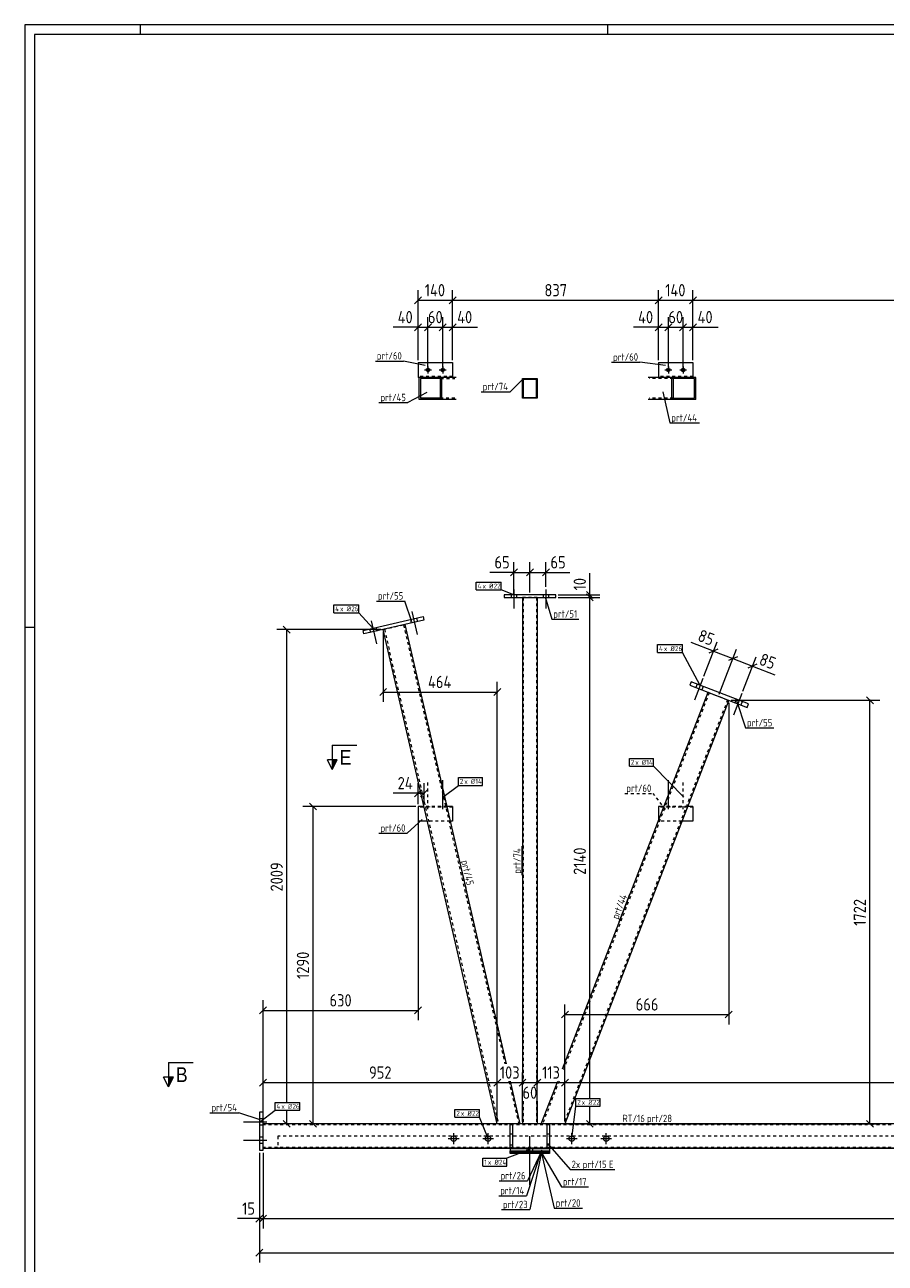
# Model space of a CAD drawing. Header units: millimetres. Extents: x 1 to 1188, y 1 to 840.
# Tile 2 of 6: x 1 to 351, y 337 to 840. Entities that reach past the tile are written whole.
import ezdxf

# ---------------------------------------------------------------- set-up
doc = ezdxf.new("R2010")
doc.units = ezdxf.units.MM
doc.header["$LTSCALE"] = 0.6
doc.linetypes.add('XKITLINE00', pattern=[0])
doc.linetypes.add('XKITLINE02', pattern=[4, 2, -2])
for name, color, linetype, lineweight in [('Bolt', 7, 'Continuous', 0), ('BoltMark', 3, 'Continuous', 0), ('DrawingSheet', 5, 'Continuous', 0), ('Part', 2, 'Continuous', 0), ('PartMark', 3, 'Continuous', 0), ('Section', 6, 'Continuous', 0), ('Z-DIMENSIONS', 1, 'Continuous', 0)]:
    doc.layers.add(name, color=color, linetype=linetype, lineweight=lineweight)
doc.styles.add('ARIAL', font='ARIAL.TTF')
doc.styles.add('ISOCPEUR', font='ISOCPEUR.TTF')

msp = doc.modelspace()

# ---------------------------------------------------------------- hatches: boundary and pattern name
at = {"layer": 'Section'}
for points in [[(128.04, 541.2), (126.04, 537.2), (126.04, 541.2)], [(61.46, 412.19), (59.46, 408.19), (59.46, 412.19)]]:
    msp.add_hatch(color=6, dxfattribs=at).paths.add_polyline_path(points, flags=17)

# ---------------------------------------------------------------- linework, layer by layer
at = {"layer": 'Bolt', "color": 4, "linetype": 'XKITLINE00', "lineweight": 0}
for p, q in [((164.94, 701.06), (164.94, 698.26)), ((170.94, 701.06), (170.94, 698.26)), ((262.68, 701.06), (262.68, 698.26)), ((268.68, 701.06), (268.68, 698.26)), ((163.54, 699.66), (166.34, 699.66)), ((169.54, 699.66), (172.34, 699.66)), ((261.28, 699.66), (264.08, 699.66)), ((267.28, 699.66), (270.08, 699.66))]:
    msp.add_line(p, q, dxfattribs=at)
at = {"layer": 'Bolt', "color": 3, "linetype": 'XKITLINE00', "lineweight": 0}
for p, q in [((199.87, 610.44), (199.87, 602.69)), ((199.87, 610.44), (199.87, 602.69)), ((212.87, 610.44), (212.87, 602.69)), ((212.87, 610.44), (212.87, 602.69)), ((198.77, 608.19), (198.77, 607.19)), ((198.77, 608.19), (198.77, 607.19)), ((200.97, 608.19), (200.97, 607.19)), ((200.97, 608.19), (200.97, 607.19)), ((211.77, 608.19), (211.77, 607.19)), ((211.77, 608.19), (211.77, 607.19)), ((213.97, 608.19), (213.97, 607.19)), ((213.97, 608.19), (213.97, 607.19)), ((158.37, 601.45), (160.51, 592.19)), ((158.37, 601.45), (160.51, 592.19)), ((141.21, 594.41), (141.55, 592.95)), ((141.21, 594.41), (141.55, 592.95)), ((141.81, 597.63), (143.94, 588.37)), ((141.81, 597.63), (143.94, 588.37)), ((143.75, 595), (144.08, 593.53)), ((143.75, 595), (144.08, 593.53)), ((157.78, 598.23), (158.11, 596.77)), ((157.78, 598.23), (158.11, 596.77)), ((160.31, 598.82), (160.65, 597.36)), ((160.31, 598.82), (160.65, 597.36)), ((276.69, 574.26), (273.27, 565.4)), ((276.69, 574.26), (273.27, 565.4)), ((274.4, 571.93), (273.86, 570.53)), ((274.4, 571.93), (273.86, 570.53)), ((276.83, 570.99), (276.28, 569.59)), ((276.83, 570.99), (276.28, 569.59)), ((292.55, 568.13), (289.12, 559.27)), ((292.55, 568.13), (289.12, 559.27)), ((290.26, 565.8), (289.72, 564.4)), ((290.26, 565.8), (289.72, 564.4)), ((292.68, 564.86), (292.14, 563.46)), ((292.68, 564.86), (292.14, 563.46)), ((170.94, 521.15), (170.94, 532.9)), ((262.68, 521.15), (262.68, 532.9)), ((170.24, 521.9), (170.24, 522.2)), ((171.64, 521.9), (171.64, 522.2)), ((261.98, 521.9), (261.98, 522.2)), ((263.38, 521.9), (263.38, 522.2)), ((99.4, 393.94), (89.9, 393.94)), ((99.4, 393.94), (89.9, 393.94)), ((97.9, 395.24), (96.4, 395.24)), ((97.9, 395.24), (96.4, 395.24)), ((97.9, 392.64), (96.4, 392.64)), ((97.9, 392.64), (96.4, 392.64)), ((97.9, 387.74), (96.4, 387.74)), ((97.9, 387.74), (96.4, 387.74)), ((175.4, 384.99), (175.4, 389.39)), ((189.4, 384.99), (189.4, 389.39)), ((206.4, 368.2), (206.4, 388.2)), ((223.4, 384.99), (223.4, 389.39)), ((237.4, 384.99), (237.4, 389.39)), ((99.4, 386.44), (89.9, 386.44)), ((99.4, 386.44), (89.9, 386.44)), ((97.9, 385.14), (96.4, 385.14)), ((97.9, 385.14), (96.4, 385.14)), ((173.2, 387.19), (177.6, 387.19)), ((187.2, 387.19), (191.6, 387.19)), ((205.2, 382.2), (205.2, 383.2)), ((207.6, 382.2), (207.6, 383.2)), ((221.2, 387.19), (225.6, 387.19)), ((235.2, 387.19), (239.6, 387.19))]:
    msp.add_line(p, q, dxfattribs=at)
at = {"layer": 'Bolt', "color": 3, "linetype": 'XKITLINE02', "lineweight": 0}
for p, q in [((164.94, 521.15), (164.94, 532.9)), ((268.68, 521.15), (268.68, 532.9)), ((164.24, 521.9), (164.24, 522.2)), ((165.64, 521.9), (165.64, 522.2)), ((267.98, 521.9), (267.98, 522.2)), ((269.38, 521.9), (269.38, 522.2))]:
    msp.add_line(p, q, dxfattribs=at)
at = {"layer": 'Bolt', "color": 4, "linetype": 'XKITLINE00', "lineweight": 0}
for centre in [(164.94, 699.66), (170.94, 699.66), (262.68, 699.66), (268.68, 699.66)]:
    msp.add_circle(centre, 0.7, dxfattribs=at)
at = {"layer": 'Bolt', "color": 3, "linetype": 'XKITLINE00', "lineweight": 0}
for centre in [(175.4, 387.19), (189.4, 387.19), (223.4, 387.19), (237.4, 387.19)]:
    msp.add_circle(centre, 1.1, dxfattribs=at)
at = {"layer": 'BoltMark', "color": 7, "linetype": 'XKITLINE00', "lineweight": 0}
for p, q in [((184.52, 613.43), (194.66, 613.43)), ((184.52, 610.23), (184.52, 613.43)), ((184.52, 610.23), (194.66, 610.23)), ((194.66, 610.23), (194.66, 613.43)), ((199.87, 608.19), (194.66, 610.23)), ((126.62, 604.19), (136.76, 604.19)), ((126.62, 600.99), (126.62, 604.19)), ((136.76, 600.99), (136.76, 604.19)), ((126.62, 600.99), (136.76, 600.99)), ((142.48, 594.7), (136.76, 600.99)), ((258.26, 588), (268.39, 588)), ((258.26, 584.8), (258.26, 588)), ((258.26, 584.8), (268.39, 584.8)), ((268.39, 584.8), (268.39, 588)), ((275.61, 571.46), (268.39, 584.8)), ((246.82, 541.77), (256.61, 541.77)), ((246.82, 538.57), (246.82, 541.77)), ((256.61, 538.57), (256.61, 541.77)), ((177.3, 534.01), (187.09, 534.01)), ((177.3, 530.81), (177.3, 534.01)), ((187.09, 530.81), (187.09, 534.01)), ((246.82, 538.57), (256.61, 538.57)), ((268.9, 526.05), (256.61, 538.57)), ((170.94, 526.05), (177.3, 530.81)), ((177.3, 530.81), (187.09, 530.81)), ((225.04, 403.56), (235, 403.56)), ((225.04, 400.36), (225.04, 403.56)), ((235, 400.36), (235, 403.56)), ((96.38, 393.94), (102.75, 398.71)), ((102.75, 401.91), (112.88, 401.91)), ((102.75, 398.71), (102.75, 401.91)), ((102.75, 398.71), (112.88, 398.71)), ((112.88, 398.71), (112.88, 401.91)), ((175.89, 399.07), (185.85, 399.07)), ((175.89, 395.87), (175.89, 399.07)), ((185.85, 395.87), (185.85, 399.07)), ((223.4, 387.19), (225.04, 400.36)), ((225.04, 400.36), (235, 400.36)), ((175.89, 395.87), (185.85, 395.87)), ((189.4, 387.19), (185.85, 395.87)), ((206.4, 382.7), (197, 379.21)), ((187.21, 379.21), (197, 379.21)), ((187.21, 376.01), (187.21, 379.21)), ((197, 376.01), (197, 379.21)), ((187.21, 376.01), (197, 376.01))]:
    msp.add_line(p, q, dxfattribs=at)
at = {"layer": 'DrawingSheet', "color": 2, "linetype": 'XKITLINE00', "lineweight": 0}
for p, q in [((1188, 840), (1, 840)), ((1, 840), (1, 1)), ((48, 836), (48, 840)), ((238, 836), (238, 840)), ((5, 595), (1, 595))]:
    msp.add_line(p, q, dxfattribs=at)
at = {"layer": 'DrawingSheet', "color": 3, "linetype": 'XKITLINE00', "lineweight": 0}
for p, q in [((1184, 836), (5, 836)), ((5, 836), (5, 5))]:
    msp.add_line(p, q, dxfattribs=at)
at = {"layer": 'Part', "color": 2, "linetype": 'XKITLINE00', "lineweight": 0}
for p, q in [((160.94, 702.66), (160.94, 696.66)), ((160.94, 702.66), (174.94, 702.66)), ((174.94, 702.66), (174.94, 696.66)), ((258.68, 702.66), (258.68, 696.66)), ((258.68, 702.66), (272.68, 702.66)), ((272.68, 702.66), (272.68, 696.66)), ((161.36, 696.66), (160.94, 696.66)), ((161.36, 687.66), (161.36, 696.66)), ((172.55, 696.66), (161.36, 696.66)), ((170.08, 696.16), (161.87, 696.16)), ((161.87, 696.16), (161.87, 688.16)), ((170.08, 688.16), (170.08, 696.16)), ((170.6, 687.66), (170.6, 696.66)), ((174.94, 696.66), (172.55, 696.66)), ((176.39, 696.66), (174.94, 696.66)), ((203.37, 688.16), (203.37, 696.16)), ((203.37, 696.16), (209.37, 696.16)), ((209.07, 695.86), (203.67, 695.86)), ((203.67, 695.86), (203.67, 688.46)), ((209.07, 688.46), (209.07, 695.86)), ((209.37, 696.16), (209.37, 688.16)), ((258.68, 696.66), (254.43, 696.66)), ((260.86, 696.66), (258.68, 696.66)), ((273.79, 696.66), (260.86, 696.66)), ((264.14, 687.66), (264.14, 696.66)), ((273.25, 696.16), (264.67, 696.16)), ((264.67, 696.16), (264.67, 688.16)), ((273.25, 688.16), (273.25, 696.16)), ((273.79, 687.66), (273.79, 696.66)), ((176.39, 687.66), (161.36, 687.66)), ((170.08, 688.16), (161.87, 688.16)), ((209.37, 688.16), (203.37, 688.16)), ((203.67, 688.46), (209.07, 688.46)), ((273.79, 687.66), (254.43, 687.66)), ((264.67, 688.16), (273.25, 688.16)), ((216.87, 608.19), (195.87, 608.19)), ((195.87, 608.19), (195.87, 607.19)), ((195.87, 607.19), (216.87, 607.19)), ((203.37, 607.19), (203.37, 409.36)), ((209.37, 607.19), (209.37, 409.36)), ((216.87, 607.19), (216.87, 608.19)), ((138.58, 593.8), (162.94, 599.43)), ((162.94, 599.43), (163.28, 597.96)), ((163.28, 597.96), (138.92, 592.34)), ((193.09, 393.19), (146.71, 594.14)), ((155.48, 596.16), (196.71, 417.56)), ((138.92, 592.34), (138.58, 593.8)), ((271.88, 572.9), (271.34, 571.5)), ((271.34, 571.5), (294.66, 562.49)), ((295.2, 563.89), (271.88, 572.9)), ((219.65, 415.62), (278.8, 568.62)), ((287.2, 565.37), (220.62, 393.19)), ((294.66, 562.49), (295.2, 563.89)), ((160.94, 522.2), (160.94, 516.2)), ((163.32, 522.2), (160.94, 522.2)), ((174.94, 522.2), (172.55, 522.2)), ((174.94, 522.2), (174.94, 516.2)), ((258.68, 522.2), (258.68, 516.57)), ((260.86, 522.2), (258.68, 522.2)), ((272.68, 522.2), (270.51, 522.2)), ((272.68, 522.2), (272.68, 516.2)), ((164.7, 516.2), (160.94, 516.2)), ((174.94, 516.2), (173.94, 516.2)), ((272.68, 516.2), (268.19, 516.2)), ((198.32, 410.56), (202.33, 393.19)), ((210.97, 393.19), (217.69, 410.56)), ((96.4, 397.94), (96.4, 382.44)), ((97.9, 397.94), (96.4, 397.94)), ((97.9, 382.44), (97.9, 397.94)), ((203.37, 402.36), (203.37, 393.19)), ((209.37, 402.36), (209.37, 393.19)), ((198.36, 393.19), (97.9, 393.19)), ((198.36, 383.2), (198.36, 393.2)), ((198.36, 393.2), (199.36, 393.2)), ((199.36, 393.2), (199.36, 383.2)), ((213.36, 393.19), (199.36, 393.19)), ((213.36, 383.2), (213.36, 393.2)), ((213.36, 393.2), (214.36, 393.2)), ((214.36, 393.2), (214.36, 383.2)), ((1094.9, 393.19), (214.36, 393.19)), ((198.36, 389.2), (199.36, 389.2)), ((213.36, 389.2), (214.36, 389.2)), ((198.36, 383.19), (97.9, 383.19)), ((198.36, 383.2), (198.36, 382.2)), ((198.36, 383.2), (214.36, 383.2)), ((214.36, 383.2), (214.36, 382.2)), ((1094.9, 383.19), (214.36, 383.19)), ((96.4, 382.44), (97.9, 382.44)), ((198.36, 382.2), (214.36, 382.2)), ((198.36, 382.2), (214.36, 382.2)), ((198.36, 382.19), (198.36, 382.19)), ((198.36, 382.19), (214.33, 382.19)), ((198.36, 381.19), (198.36, 382.19)), ((198.36, 382.19), (198.36, 382.19)), ((198.36, 382.19), (214.33, 382.19)), ((198.36, 381.99), (198.36, 382.19)), ((198.36, 381.99), (198.36, 381.99)), ((198.36, 381.99), (214.33, 381.99)), ((198.36, 381.69), (198.36, 381.99)), ((214.33, 381.99), (198.36, 381.99)), ((198.36, 381.69), (198.36, 381.69)), ((198.36, 381.19), (198.36, 381.69)), ((214.33, 381.69), (198.36, 381.69)), ((214.33, 381.69), (198.36, 381.69)), ((214.33, 381.19), (198.36, 381.19)), ((214.33, 381.19), (198.36, 381.19)), ((214.33, 382.19), (214.33, 381.19)), ((214.33, 382.19), (214.33, 381.99)), ((214.33, 381.99), (214.33, 381.69)), ((214.33, 381.19), (214.33, 381.69))]:
    msp.add_line(p, q, dxfattribs=at)
at = {"layer": 'Part', "color": 7, "linetype": 'XKITLINE02', "lineweight": 0}
for p, q in [((174.94, 696.96), (160.94, 696.96)), ((172.55, 696.66), (161.36, 696.66)), ((170.08, 696.16), (175.88, 696.16)), ((174.94, 696.66), (172.55, 696.66)), ((264.67, 696.16), (254.97, 696.16)), ((272.68, 696.96), (258.68, 696.96)), ((260.86, 696.66), (258.68, 696.66)), ((272.68, 696.66), (260.86, 696.66)), ((175.88, 688.16), (170.08, 688.16)), ((264.67, 688.16), (254.97, 688.16)), ((264.08, 687.66), (264.14, 687.66)), ((209.37, 607.19), (203.37, 607.19)), ((203.67, 607.19), (203.67, 409.36)), ((209.07, 607.19), (209.07, 409.36)), ((146.71, 594.14), (155.48, 596.16)), ((147.2, 594.25), (193.61, 393.19)), ((155, 596.05), (196.19, 417.56)), ((279.27, 568.44), (219.65, 414.24)), ((286.73, 565.55), (220.09, 393.19)), ((278.8, 568.62), (287.2, 565.37)), ((174.94, 521.9), (160.94, 521.9)), ((172.55, 522.2), (163.32, 522.2)), ((272.68, 521.9), (258.68, 521.9)), ((270.51, 522.2), (260.86, 522.2)), ((173.94, 516.2), (164.7, 516.2)), ((258.68, 516.57), (258.68, 516.2)), ((268.19, 516.2), (258.68, 516.2)), ((197.81, 410.56), (201.82, 393.19)), ((218.22, 410.56), (211.51, 393.19)), ((203.67, 402.36), (203.67, 393.19)), ((209.07, 402.36), (209.07, 393.19)), ((97.9, 383.19), (97.9, 393.19)), ((1094.9, 392.79), (97.9, 392.79)), ((202.33, 393.19), (193.09, 393.19)), ((199.36, 393.19), (198.36, 393.19)), ((209.37, 393.19), (203.37, 393.19)), ((220.62, 393.19), (210.97, 393.19)), ((214.36, 393.19), (213.36, 393.19)), ((1088.9, 388.19), (103.9, 388.19)), ((103.9, 388.19), (103.9, 383.19)), ((1094.9, 383.59), (97.9, 383.59)), ((103.9, 383.49), (1088.9, 383.49)), ((1088.9, 383.19), (103.9, 383.19)), ((198.36, 384.7), (199.36, 384.7)), ((198.36, 383.2), (198.36, 383.2)), ((198.36, 383.2), (214.36, 383.2)), ((198.36, 383.2), (198.36, 383.2)), ((199.36, 383.2), (198.36, 383.2)), ((214.36, 383.19), (198.36, 383.19)), ((199.36, 383.2), (199.36, 383.2)), ((213.36, 384.7), (214.36, 384.7)), ((213.36, 383.2), (213.36, 383.2)), ((214.36, 383.2), (213.36, 383.2)), ((214.36, 383.2), (214.36, 383.2)), ((198.36, 382.2), (198.36, 382.2)), ((198.36, 382.2), (198.36, 382.2)), ((198.36, 381.19), (198.36, 382.19)), ((198.36, 382.19), (198.36, 381.19)), ((198.36, 381.19), (198.36, 382.19)), ((198.36, 381.99), (198.36, 382.19)), ((198.36, 382.19), (198.36, 381.99)), ((198.36, 381.99), (198.36, 382.19)), ((198.36, 381.69), (198.36, 381.99)), ((198.36, 381.99), (198.36, 381.69)), ((198.36, 381.69), (198.36, 381.99)), ((198.36, 381.69), (198.36, 381.19)), ((198.36, 381.19), (198.36, 381.69)), ((198.36, 381.19), (198.36, 381.69)), ((206.47, 381.19), (206.47, 382.19)), ((206.47, 382.19), (206.47, 381.19)), ((206.47, 381.99), (206.47, 382.19)), ((206.47, 382.19), (206.47, 381.99)), ((206.47, 381.69), (206.47, 381.99)), ((206.47, 381.99), (206.47, 381.69)), ((206.47, 381.19), (206.47, 381.69)), ((206.47, 381.19), (206.47, 381.69)), ((207.57, 381.19), (207.57, 382.19)), ((207.57, 381.99), (207.57, 382.19)), ((207.57, 381.69), (207.57, 381.99)), ((207.57, 381.19), (207.57, 381.69)), ((214.33, 381.19), (214.33, 381.69)), ((214.36, 382.2), (214.36, 382.2)), ((214.36, 382.2), (214.36, 382.2))]:
    msp.add_line(p, q, dxfattribs=at)
at = {"layer": 'PartMark', "color": 7, "linetype": 'XKITLINE00', "lineweight": 0}
for p, q in [((143.54, 703.31), (155.05, 703.31)), ((163.77, 701.42), (155.05, 703.31)), ((239.61, 702.83), (251.12, 702.83)), ((261.51, 701.42), (251.12, 702.83)), ((203.54, 695.94), (198.34, 690.84)), ((164.51, 690.56), (156.78, 686.38)), ((186.57, 690.84), (198.34, 690.84)), ((260.42, 690.83), (263.27, 678.11)), ((145.01, 686.38), (156.78, 686.38)), ((263.27, 678.11), (275.29, 678.11)), ((143.99, 605.74), (155.5, 605.74)), ((158.35, 597.21), (155.5, 605.74)), ((212.64, 607.42), (215.29, 598.39)), ((215.29, 598.39), (226.29, 598.39)), ((290.42, 565.26), (294.07, 554.18)), ((294.07, 554.18), (305.58, 554.18)), ((162.59, 516.94), (156.53, 511.34)), ((145.02, 511.34), (156.53, 511.34)), ((203.27, 494.31), (203.27, 506.08)), ((177.68, 500.44), (180.33, 488.97)), ((242.63, 475.33), (246.96, 486.55)), ((76.3, 397.71), (88.07, 397.71)), ((96.73, 394.81), (88.07, 397.71)), ((243.42, 393.29), (264.86, 393.29)), ((213.59, 385.23), (222.74, 374.62)), ((211.13, 382.43), (204.94, 363.98)), ((211.11, 382.06), (205.36, 370.05)), ((211.11, 381.78), (206.3, 358.31)), ((211.11, 381.42), (219.18, 367.61)), ((211.11, 381.32), (216.29, 358.94)), ((222.74, 374.62), (240.95, 374.62)), ((193.85, 370.05), (205.36, 370.05)), ((219.18, 367.61), (230.18, 367.61)), ((193.69, 363.98), (204.94, 363.98)), ((194.78, 358.31), (206.3, 358.31)), ((216.29, 358.94), (227.8, 358.94))]:
    msp.add_line(p, q, dxfattribs=at)
at = {"layer": 'PartMark', "color": 7, "linetype": 'XKITLINE02', "lineweight": 0}
for p in [(244.99, 527.53), (261.51, 520.97)]:
    msp.add_line(p, (256.51, 527.53), dxfattribs=at)
at = {"layer": 'Section', "color": 6, "linetype": 'XKITLINE00', "lineweight": 0}
for p, q in [((126.04, 547.2), (136.04, 547.2)), ((126.04, 547.2), (126.04, 537.2)), ((126.04, 537.2), (124.04, 541.2)), ((128.04, 541.2), (124.04, 541.2)), ((126.04, 537.2), (128.04, 541.2)), ((59.46, 418.19), (69.46, 418.19)), ((59.46, 418.19), (59.46, 408.19)), ((59.46, 408.19), (57.46, 412.19)), ((61.46, 412.19), (57.46, 412.19)), ((59.46, 408.19), (61.46, 412.19))]:
    msp.add_line(p, q, dxfattribs=at)
at = {"layer": 'Z-DIMENSIONS', "color": 7, "linetype": 'XKITLINE00', "lineweight": 0}
for p, q in [((160.94, 703.66), (160.94, 732.1)), ((174.94, 703.66), (174.94, 732.1)), ((174.94, 703.66), (174.94, 732.1)), ((258.68, 703.66), (258.68, 732.1)), ((258.68, 703.66), (258.68, 732.1)), ((272.68, 703.66), (272.68, 732.1)), ((272.68, 703.66), (272.68, 732.1)), ((162.35, 729.41), (159.52, 726.58)), ((160.94, 728), (174.94, 728)), ((176.35, 729.41), (173.52, 726.58)), ((176.35, 729.41), (173.52, 726.58)), ((174.94, 728), (258.68, 728)), ((260.09, 729.41), (257.26, 726.58)), ((260.09, 729.41), (257.26, 726.58)), ((258.68, 728), (272.68, 728)), ((274.09, 729.41), (271.26, 726.58)), ((274.09, 729.41), (271.26, 726.58)), ((272.68, 728), (444.91, 728)), ((160.94, 703.66), (160.94, 721.15)), ((164.94, 700.66), (164.94, 721.15)), ((170.94, 700.66), (170.94, 721.15)), ((174.94, 703.66), (174.94, 721.15)), ((258.68, 703.66), (258.68, 721.15)), ((262.68, 700.66), (262.68, 721.15)), ((268.68, 700.66), (268.68, 721.15)), ((272.68, 703.66), (272.68, 721.15)), ((160.94, 717.05), (150.74, 717.05)), ((160.94, 717.05), (150.74, 717.05)), ((162.35, 718.47), (159.52, 715.64)), ((160.94, 717.05), (164.94, 717.05)), ((166.35, 718.47), (163.52, 715.64)), ((165.54, 717.65), (163.52, 715.64)), ((164.94, 700.66), (164.94, 717.65)), ((164.94, 717.05), (170.94, 717.05)), ((172.35, 718.47), (169.52, 715.64)), ((171.54, 717.65), (169.52, 715.64)), ((170.94, 700.66), (170.94, 717.65)), ((170.94, 717.05), (174.94, 717.05)), ((172.35, 718.47), (171.95, 718.06)), ((176.35, 718.47), (173.52, 715.64)), ((174.94, 717.05), (185.13, 717.05)), ((174.94, 717.05), (185.13, 717.05)), ((258.68, 717.05), (248.48, 717.05)), ((258.68, 717.05), (248.48, 717.05)), ((260.09, 718.47), (257.26, 715.64)), ((258.68, 717.05), (262.68, 717.05)), ((264.09, 718.47), (261.26, 715.64)), ((263.28, 717.65), (261.26, 715.64)), ((262.68, 700.66), (262.68, 717.65)), ((262.68, 717.05), (268.68, 717.05)), ((270.09, 718.47), (267.26, 715.64)), ((269.28, 717.65), (267.26, 715.64)), ((268.68, 700.66), (268.68, 717.65)), ((268.68, 717.05), (272.68, 717.05)), ((270.09, 718.47), (269.69, 718.06)), ((274.09, 718.47), (271.26, 715.64)), ((272.68, 717.05), (282.87, 717.05)), ((272.68, 717.05), (282.87, 717.05)), ((199.87, 608.19), (199.87, 621.48)), ((206.37, 609.19), (206.37, 621.48)), ((206.37, 609.19), (206.37, 621.48)), ((212.87, 611.44), (212.87, 621.48)), ((199.87, 617.38), (190.1, 617.38)), ((199.87, 617.38), (190.1, 617.38)), ((201.28, 618.79), (198.45, 615.97)), ((199.87, 617.38), (206.37, 617.38)), ((207.78, 618.79), (204.95, 615.97)), ((207.78, 618.79), (204.95, 615.97)), ((206.37, 617.38), (212.87, 617.38)), ((214.28, 618.79), (211.45, 615.97)), ((212.87, 617.38), (222.63, 617.38)), ((212.87, 617.38), (222.63, 617.38)), ((230.75, 608.19), (230.75, 617.1)), ((230.75, 608.19), (230.75, 617.1)), ((229.33, 609.61), (232.16, 606.78)), ((217.87, 608.19), (234.75, 608.19)), ((217.87, 607.19), (234.75, 607.19)), ((217.87, 607.19), (234.75, 607.19)), ((229.33, 608.61), (232.16, 605.78)), ((229.33, 608.61), (232.16, 605.78)), ((230.75, 607.19), (230.75, 608.19)), ((230.75, 403.36), (230.75, 607.19)), ((145.71, 594.14), (103.42, 594.14)), ((106.11, 595.55), (108.94, 592.73)), ((107.52, 401.71), (107.52, 594.14)), ((146.71, 593.14), (146.71, 564.74)), ((277.06, 575.19), (282.47, 589.2)), ((280.99, 585.37), (271.88, 588.89)), ((280.99, 585.37), (271.88, 588.89)), ((282.82, 586.18), (279.16, 584.56)), ((280.99, 585.37), (288.92, 582.31)), ((283.36, 567.93), (290.4, 586.13)), ((283.36, 567.93), (290.4, 586.13)), ((290.75, 583.11), (287.09, 581.5)), ((290.75, 583.11), (287.09, 581.5)), ((288.92, 582.31), (296.85, 579.24)), ((292.91, 569.06), (298.33, 583.06)), ((298.68, 580.05), (295.02, 578.43)), ((296.85, 579.24), (305.96, 575.72)), ((296.85, 579.24), (305.96, 575.72)), ((148.13, 570.16), (145.3, 567.33)), ((194.51, 570.16), (191.68, 567.33)), ((193.09, 394.19), (193.09, 572.84)), ((146.71, 568.74), (193.09, 568.74)), ((287.2, 564.37), (287.2, 433.64)), ((288.2, 565.37), (348.61, 565.37)), ((343.2, 566.79), (346.02, 563.96)), ((344.61, 393.19), (344.61, 565.37)), ((162.35, 529.02), (159.52, 526.2)), ((160.94, 523.2), (160.94, 531.71)), ((164.73, 529.02), (161.9, 526.2)), ((163.32, 523.2), (163.32, 531.71)), ((116.78, 523.62), (119.61, 520.79)), ((160.94, 527.61), (150.74, 527.61)), ((160.94, 527.61), (150.74, 527.61)), ((160.94, 527.61), (163.32, 527.61)), ((159.94, 522.2), (114.09, 522.2)), ((118.19, 393.19), (118.19, 522.2)), ((160.94, 521.2), (160.94, 435.32)), ((97.9, 398.94), (97.9, 443.42)), ((99.31, 440.73), (96.48, 437.9)), ((97.9, 439.32), (160.94, 439.32)), ((162.35, 440.73), (159.52, 437.9)), ((222.04, 439.05), (219.21, 436.23)), ((220.62, 394.19), (220.62, 441.74)), ((288.61, 439.05), (285.78, 436.23)), ((220.62, 437.64), (287.2, 437.64)), ((97.9, 383.44), (97.9, 414.06)), ((193.09, 394.19), (193.09, 414.06)), ((193.09, 394.19), (193.09, 414.06)), ((203.37, 409.36), (203.37, 414.06)), ((203.37, 394.19), (203.37, 413.96)), ((209.37, 409.36), (209.37, 414.06)), ((209.37, 394.19), (209.37, 413.96)), ((220.62, 394.19), (220.62, 414.06)), ((220.62, 394.19), (220.62, 414.06)), ((99.31, 411.37), (96.48, 408.54)), ((97.9, 409.96), (193.09, 409.96)), ((194.51, 411.37), (191.68, 408.54)), ((193.69, 410.56), (191.68, 408.54)), ((193.09, 409.96), (203.37, 409.96)), ((204.78, 411.37), (201.95, 408.54)), ((202.36, 408.95), (201.95, 408.54)), ((204.78, 411.37), (202.77, 409.36)), ((203.37, 409.96), (209.37, 409.96)), ((210.34, 410.93), (207.95, 408.54)), ((210.78, 411.37), (208.77, 409.36)), ((209.37, 409.96), (220.62, 409.96)), ((222.04, 411.37), (219.21, 408.54)), ((222.04, 411.37), (219.21, 408.54)), ((220.62, 409.96), (497.1, 409.96)), ((107.52, 393.19), (107.52, 398.91)), ((203.37, 394.19), (203.37, 402.36)), ((209.37, 394.19), (209.37, 402.36)), ((230.75, 393.19), (230.75, 400.56)), ((1087.15, 393.19), (103.42, 393.19)), ((106.11, 394.61), (108.94, 391.78)), ((127.38, 393.19), (114.09, 393.19)), ((116.78, 394.61), (119.61, 391.78)), ((221.62, 393.19), (234.75, 393.19)), ((221.62, 393.19), (348.61, 393.19)), ((229.33, 394.61), (232.16, 391.78)), ((343.2, 394.61), (346.02, 391.78)), ((96.4, 381.44), (96.4, 336.81)), ((96.4, 381.44), (96.4, 350.65)), ((97.9, 381.44), (97.9, 350.65)), ((97.9, 381.44), (97.9, 350.65)), ((96.4, 354.65), (87.49, 354.65)), ((96.4, 354.65), (87.49, 354.65)), ((97.81, 356.06), (94.98, 353.23)), ((96.4, 354.65), (97.9, 354.65)), ((99.31, 356.06), (96.48, 353.23)), ((99.31, 356.06), (96.48, 353.23)), ((97.9, 354.65), (1094.9, 354.65)), ((97.81, 342.22), (94.98, 339.4)), ((96.4, 340.81), (1096.4, 340.81))]:
    msp.add_line(p, q, dxfattribs=at)
at = {"layer": 'Z-DIMENSIONS', "color": 3}
for p in [(160.94, 728), (174.94, 728), (174.94, 728), (258.68, 728), (258.68, 728), (272.68, 728), (272.68, 728), (160.94, 717.05), (164.94, 717.05), (164.94, 717.05), (170.94, 717.05), (170.94, 717.05), (174.94, 717.05), (258.68, 717.05), (262.68, 717.05), (262.68, 717.05), (268.68, 717.05), (268.68, 717.05), (272.68, 717.05), (199.87, 617.38), (206.37, 617.38), (206.37, 617.38), (212.87, 617.38), (230.75, 608.19), (230.75, 607.19), (230.75, 607.19), (107.52, 594.14), (280.99, 585.37), (288.92, 582.31), (288.92, 582.31), (296.85, 579.24), (146.71, 568.74), (193.09, 568.74), (344.61, 565.37), (160.94, 527.61), (163.32, 527.61), (118.19, 522.2), (97.9, 439.32), (160.94, 439.32), (220.62, 437.64), (287.2, 437.64), (97.9, 409.96), (193.09, 409.96), (193.09, 409.96), (203.37, 409.96), (203.37, 409.96), (209.37, 409.96), (209.37, 409.96), (220.62, 409.96), (220.62, 409.96), (107.52, 393.19), (118.19, 393.19), (230.75, 393.19), (344.61, 393.19), (96.4, 354.65), (97.9, 354.65), (97.9, 354.65), (96.4, 340.81)]:
    msp.add_point(p, dxfattribs=at)

# ---------------------------------------------------------------- texts
at = {"layer": 'BoltMark', "color": 3, "style": 'ISOCPEUR', "width": 0.85}
for s, p in [('4', (185.12, 610.83)), ('x Ø', (187.1, 610.83)), ('22', (191.65, 610.83)), ('4', (127.22, 601.59)), ('x Ø', (129.2, 601.59)), ('26', (133.75, 601.59)), ('4', (258.86, 585.4)), ('x Ø', (260.83, 585.4)), ('26', (265.39, 585.4)), ('2', (247.42, 539.17)), ('x Ø', (249.23, 539.17)), ('14', (253.78, 539.17)), ('2', (177.9, 531.41)), ('x Ø', (179.71, 531.41)), ('14', (184.26, 531.41)), ('2', (225.64, 400.96)), ('x Ø', (227.45, 400.96)), ('22', (232, 400.96)), ('4', (103.35, 399.31)), ('x Ø', (105.32, 399.31)), ('26', (109.87, 399.31)), ('2', (176.49, 396.47)), ('x Ø', (178.29, 396.47)), ('22', (182.84, 396.47)), ('1', (187.81, 376.61)), ('x Ø', (189.27, 376.61)), ('24', (193.82, 376.61))]:
    msp.add_text(s, height=2, dxfattribs=at).set_placement(p)
at = {"layer": 'PartMark', "color": 3, "style": 'ISOCPEUR', "width": 0.85}
for s, p in [('prt/60', (144.14, 703.91)), ('prt/60', (240.21, 703.43)), ('prt/45', (145.61, 686.98)), ('prt/74', (187.17, 691.44)), ('prt/44', (263.87, 678.71)), ('prt/55', (144.59, 606.34)), ('prt/51', (215.89, 598.99)), ('prt/55', (294.67, 554.78)), ('prt/60', (245.59, 528.13)), ('prt/60', (145.62, 511.94)), ('prt/54', (76.9, 398.31)), ('prt/28', (253.94, 393.89)), ('2x', (223.34, 375.22)), ('prt/15', (227.85, 375.22)), ('E', (238.54, 375.22)), ('prt/26', (194.45, 370.65)), ('prt/14', (194.29, 364.58)), ('prt/17', (219.78, 368.21)), ('prt/20', (216.89, 359.54)), ('prt/23', (195.38, 358.91))]:
    msp.add_text(s, height=3, dxfattribs=at).set_placement(p)
for s, rotation, p in [('prt/74', 90.0002, (202.67, 494.91)), ('prt/45', -77.0055, (178.4, 499.99)), ('prt/44', 68.8581, (242.28, 476.11))]:
    msp.add_text(s, height=3, rotation=rotation, dxfattribs=at).set_placement(p)
at = {"layer": 'PartMark', "color": 1, "style": 'ISOCPEUR', "width": 0.85}
msp.add_text('RT/16', height=3, dxfattribs=at).set_placement((244.02, 393.89))
at = {"layer": 'Section', "color": 6, "style": 'ARIAL', "width": 0.85}
for s, p in [('E', (129.04, 539.2)), ('B', (62.46, 410.19))]:
    msp.add_text(s, height=6, dxfattribs=at).set_placement(p)
at = {"layer": 'Z-DIMENSIONS', "color": 3, "style": 'ISOCPEUR', "width": 0.85}
for s, p in [('140', (163.64, 729.6)), ('837', (212.3, 729.6)), ('140', (261.38, 729.6)), ('40', (152.62, 718.65)), ('60', (164.93, 718.65)), ('40', (176.81, 718.65)), ('40', (250.36, 718.65)), ('60', (262.67, 718.65)), ('40', (274.55, 718.65)), ('65', (191.97, 618.98)), ('65', (214.74, 618.98)), ('464', (164.96, 570.34)), ('24', (152.62, 529.21)), ('630', (124.91, 440.92)), ('666', (249.4, 439.24)), ('952', (140.98, 411.56)), ('103', (194.15, 411.56)), ('113', (211.34, 411.56)), ('60', (203.36, 403.36)), ('15', (89.37, 356.25))]:
    msp.add_text(s, height=5, dxfattribs=at).set_placement(p)
for s, rotation, p in [('10', 90.0002, (229.15, 610.07)), ('85', -21.1421, (274.21, 589.71)), ('85', -21.1421, (299.17, 580.06)), ('2140', 90.0002, (229.15, 494.39)), ('2009', 90.0002, (105.92, 487.65)), ('1722', 90.0002, (343.01, 473.7)), ('1290', 90.0002, (116.59, 452.11))]:
    msp.add_text(s, height=5, rotation=rotation, dxfattribs=at).set_placement(p)

doc.saveas('drawing.dxf')
